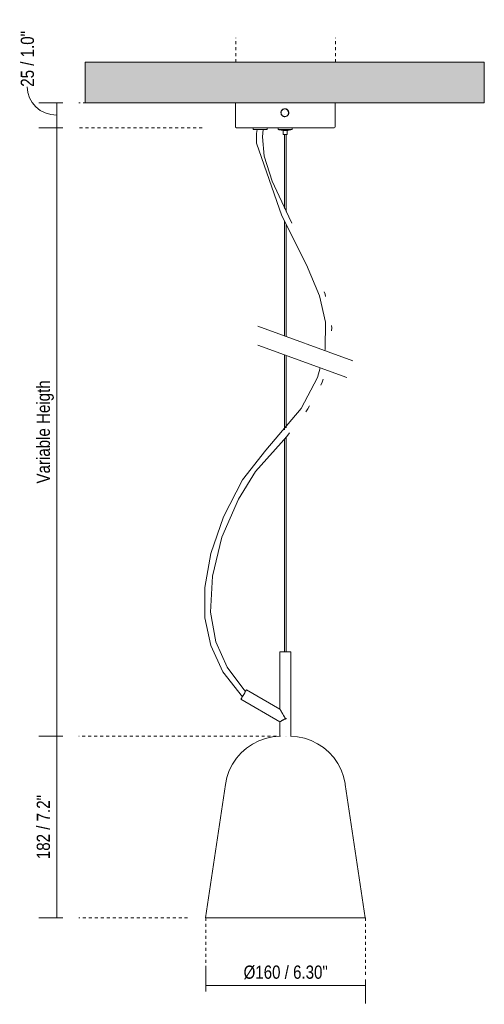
# Model space of a CAD drawing. Header units: millimetres. Extents: x 6329 to 7491, y 1097 to 6745.
# Tile 1 of 2: x 6329 to 6795, y 1097 to 2083. Entities that reach past the tile are written whole.
import ezdxf

# ---------------------------------------------------------------- set-up
doc = ezdxf.new("R2010")
doc.units = ezdxf.units.MM
doc.linetypes.add('Dash', pattern=[6, 3, -3])
for name, color, linetype, lineweight in [('Cotas', 7, 'Continuous', 9), ('Cotas-6', 7, 'Continuous', 9), ('Lighthing Fixture Detail Wide Black', 7, 'Continuous', 20), ('Luminarias', 7, 'Continuous', 20), ('Techos', 7, 'Continuous', 9)]:
    doc.layers.add(name, color=color, linetype=linetype, lineweight=lineweight)
doc.layers.add('Lighthing Fixture Dim Grey Dash', color=7, linetype='Dash', lineweight=9, true_color=0xd2d2d2)
doc.styles.add('Arial Narrow', font='ARIALN.TTF', dxfattribs={"height": 13.2})
doc.dimstyles.new('FARO_-_2_2mm_Arial_Narrow_mm_Inch_Left', dxfattribs={"dimscale": 304.8, "dimtxt": 13.509289, "dimasz": 0, "dimexe": 0.059055, "dimexo": 0.0625, "dimgap": 0.009843, "dimtad": 1, "dimdec": 0, "dimzin": 0, "dimdsep": 46, "dimtxsty": 'Arial Narrow', "dimblk1": 'NONE', "dimblk2": 'NONE', "dimsah": 1, "dimcen": 0.09, "dimadec": 0, "dimazin": 0, "dimtfac": 1, "dimtdec": 4, "dimtix": 1, "dimtmove": 0, "dimatfit": 3, "dimfxl": 0.019685, "dimfxlon": 1, "dimtvp": 1, "dimtolj": 1, "dimtzin": 0, "dimarcsym": 2})
doc.dimstyles.new('FARO_-_2_2mm_Arial_Narrow_mm_Inch_Left_1', dxfattribs={"dimscale": 304.8, "dimtxt": 13.509289, "dimasz": 0, "dimexe": 0.059055, "dimexo": 0.0625, "dimgap": 0.009843, "dimtad": 1, "dimdec": 0, "dimzin": 0, "dimdsep": 46, "dimtxsty": 'Arial Narrow', "dimblk1": 'NONE', "dimblk2": 'NONE', "dimsah": 1, "dimcen": 0.09, "dimadec": 0, "dimazin": 0, "dimtfac": 1, "dimtdec": 4, "dimtix": 1, "dimtmove": 1, "dimatfit": 3, "dimfxl": 0.019685, "dimfxlon": 1, "dimtvp": 1, "dimtolj": 1, "dimtzin": 0, "dimarcsym": 2})

# ---------------------------------------------------------------- blocks, each defined once
blk = doc.blocks.new('28263 - 28263 STUDIO 160 black pendant lamp-499215-Alzado_PDF')
at = {"layer": 'Luminarias'}
for p, q in [((6545.39, 2000), (6545.39, 1976)), ((6595.09, 1992.26), (6595.03, 1992.26)), ((6645.39, 1976), (6645.39, 2000)), ((6595.03, 1987.74), (6595.09, 1987.74)), ((6563.36, 1975), (6563.36, 1973)), ((6577.39, 1973), (6563.36, 1973)), ((6577.39, 1973), (6577.39, 1975)), ((6577.39, 1973), (6577.39, 1973)), ((6588.39, 1975), (6588.39, 1973.04)), ((6595.34, 1973.04), (6588.39, 1973.04)), ((6602.39, 1973.04), (6595.34, 1973.04)), ((6602.39, 1973.04), (6602.39, 1975)), ((6593.38, 1972.07), (6593.38, 1968.58)), ((6595.38, 1972.07), (6593.38, 1972.07)), ((6594.39, 1968.08), (6595.38, 1968.08)), ((6594.82, 1968.08), (6594.82, 1894.05)), ((6597.4, 1972.07), (6595.38, 1972.07)), ((6595.38, 1968.08), (6595.46, 1968.08)), ((6596.32, 1891.07), (6596.32, 1968.09)), ((6597.4, 1968.58), (6597.4, 1972.07)), ((6594.82, 1881.06), (6594.82, 1766.51)), ((6596.32, 1765.96), (6596.32, 1878.13)), ((6594.82, 1747.43), (6594.82, 1672.4)), ((6596.32, 1674.17), (6596.32, 1746.88)), ((6594.82, 1663.53), (6594.82, 1450)), ((6596.32, 1450), (6596.32, 1665.2)), ((6590.07, 1450), (6590.07, 1392.58)), ((6601.07, 1450), (6590.07, 1450)), ((6601.07, 1365.4), (6601.07, 1450)), ((6590.07, 1392.58), (6556.54, 1411.94)), ((6551.04, 1402.42), (6590.07, 1379.88)), ((6596.31, 1383.25), (6596.22, 1383.09)), ((6590.07, 1379.88), (6590.07, 1365.42)), ((6595.68, 1365.47), (6595.57, 1365.47)), ((6595.57, 1365.47), (6595.68, 1365.47)), ((6596.47, 1365.47), (6596.38, 1365.47)), ((6596.38, 1365.47), (6596.47, 1365.47)), ((6535.44, 1317.2), (6515.52, 1183.43)), ((6675.55, 1183.43), (6655.63, 1317.2)), ((6515.52, 1183.43), (6594.94, 1183.43)), ((6594.94, 1183.43), (6675.55, 1183.43))]:
    blk.add_line(p, q, dxfattribs=at)
at = {"layer": 'Luminarias', "flags": 128}
for points in [[(6546.39, 1975), (6545.58, 1975.42), (6545.39, 1976)], [(6563.36, 1975), (6559.96, 1975), (6555.7, 1975), (6552.17, 1975), (6549.44, 1975), (6547.56, 1975), (6546.56, 1975), (6546.39, 1975)], [(6546.39, 1975), (6546.84, 1975), (6548.19, 1975), (6550.41, 1975), (6553.46, 1975), (6557.28, 1975), (6561.81, 1975), (6566.96, 1975), (6572.63, 1975), (6578.72, 1975), (6585.12, 1975), (6591.7, 1975), (6595.03, 1975)], [(6634.99, 1751.89), (6635.3, 1753.08), (6635.59, 1780.14), (6629.61, 1806.54), (6616.8, 1837.57), (6591.83, 1886.77), (6566.54, 1959.47), (6566.66, 1969.07), (6567.23, 1973)], [(6573.32, 1973), (6572.46, 1965.79), (6574.43, 1946.44), (6582.44, 1921.37), (6599.12, 1885.67), (6602.12, 1879.26)], [(6588.39, 1975), (6582.59, 1975), (6577.39, 1975)], [(6593.38, 1972.07), (6589, 1972.85), (6588.39, 1973.04)], [(6595.03, 1975), (6601.67, 1975), (6608.2, 1975), (6614.49, 1975), (6620.43, 1975), (6625.91, 1975), (6630.82, 1975), (6635.08, 1975), (6638.61, 1975), (6641.34, 1975), (6643.22, 1975), (6644.22, 1975), (6644.39, 1975)], [(6602.39, 1973.04), (6598.04, 1972.12), (6597.4, 1972.07)], [(6644.39, 1975), (6643.94, 1975), (6642.59, 1975), (6640.37, 1975), (6637.32, 1975), (6633.5, 1975), (6628.97, 1975), (6623.83, 1975), (6618.16, 1975), (6612.07, 1975), (6605.67, 1975), (6602.39, 1975)], [(6645.39, 1976), (6644.97, 1975.19), (6644.39, 1975)], [(6593.89, 1968.07), (6593.46, 1968.31), (6593.38, 1968.58)], [(6594.82, 1968.07), (6594.35, 1968.07), (6593.89, 1968.07), (6593.89, 1968.07)], [(6593.89, 1968.07), (6594.32, 1968.07), (6595.37, 1968.07), (6595.38, 1968.07)], [(6595.38, 1968.07), (6596.44, 1968.07), (6596.89, 1968.07), (6596.89, 1968.07)], [(6596.89, 1968.07), (6596.46, 1968.07), (6596.32, 1968.07)], [(6597.4, 1968.58), (6597.17, 1968.15), (6596.89, 1968.07)], [(6634.26, 1810.57), (6635.41, 1808.11), (6635.85, 1805.91)], [(6641.62, 1776.81), (6642.07, 1774.55), (6641.9, 1771.62)], [(6552.49, 1404.99), (6532.93, 1429.97), (6520.77, 1456.27), (6514.93, 1484.13), (6514.88, 1514.38), (6520.82, 1548.36), (6533.42, 1585.18), (6552.7, 1622.09), (6575.84, 1651.85), (6611.23, 1693.68), (6627.84, 1724.6), (6630.42, 1734.47)], [(6633.36, 1723.06), (6632.48, 1720.06), (6630.94, 1717.19)], [(6619.78, 1696.27), (6618.2, 1693.31), (6615.99, 1690.46)], [(6599.59, 1669.26), (6596.87, 1665.75), (6565.66, 1630.48), (6548.47, 1602.76), (6531.97, 1564.72), (6522.32, 1525.91), (6520.48, 1489.84), (6525.85, 1460.1), (6537.14, 1434.59), (6554.01, 1412.09), (6555.61, 1410.39)], [(6595.82, 1382.54), (6596.12, 1383.06), (6596.42, 1383.57)], [(6535.44, 1317.2), (6536.94, 1324.19), (6539.31, 1330.95), (6542.51, 1337.34), (6546.49, 1343.29), (6551.2, 1348.68), (6556.54, 1353.44), (6562.44, 1357.49), (6568.81, 1360.75), (6575.53, 1363.19), (6582.52, 1364.77), (6589.64, 1365.44), (6590.52, 1365.47)], [(6600.55, 1365.47), (6607.69, 1364.9), (6614.69, 1363.44), (6621.45, 1361.1), (6627.87, 1357.93), (6633.83, 1353.98), (6639.25, 1349.3), (6644.04, 1343.98), (6648.11, 1338.1), (6651.42, 1331.75), (6653.89, 1325.04), (6655.5, 1318.07), (6655.63, 1317.2)]]:
    blk.add_lwpolyline(points, dxfattribs=at)
at = {"layer": 'Luminarias'}
for centre, major_axis, ratio, start_param, end_param in [((6595.02, 1990), (0, 3.75), 0.999972, 0, 3.141593), ((6595.02, 1990), (0, 3.75), 0.999972, 3.141593, 6.283185), ((6553.79, 1407.18), (2.75, 4.76), 0.006479, 0.003741, 1.574537), ((6553.79, 1407.18), (2.75, 4.76), 0.006479, 1.574537, 3.141593), ((6596.01, 1382.8), (2.75, 4.76), 0.006479, 1.574537, 1.628538), ((6596.01, 1382.8), (2.75, 4.76), 0.006479, 1.411898, 1.574537), ((6596.01, 1382.8), (2.75, 4.76), 0.006479, 4.77526, 4.797449)]:
    blk.add_ellipse(centre, major_axis=major_axis, ratio=ratio, start_param=start_param, end_param=end_param, dxfattribs=at)
for points, knots in [([(6595.02, 1985.97), (6594.78, 1985.98), (6594.31, 1986.02), (6593.66, 1986.2), (6593.03, 1986.5), (6592.47, 1986.91), (6591.99, 1987.41), (6591.59, 1987.98), (6591.31, 1988.62), (6591.12, 1989.34), (6591.07, 1990.16), (6591.19, 1991.01), (6591.5, 1991.83), (6591.98, 1992.56), (6592.59, 1993.17), (6593.59, 1993.79), (6594.42, 1993.98), (6595.02, 1993.99)], [0, 0, 0, 0, 0.055556, 0.111111, 0.166667, 0.222222, 0.277778, 0.333333, 0.388889, 0.444444, 0.513889, 0.583333, 0.652778, 0.722222, 0.791667, 0.861111, 1, 1, 1, 1]), ([(6595.02, 1993.99), (6595.26, 1993.98), (6595.72, 1993.94), (6596.38, 1993.76), (6597.01, 1993.45), (6597.57, 1993.05), (6598.05, 1992.55), (6598.45, 1991.98), (6598.73, 1991.34), (6598.92, 1990.62), (6598.96, 1989.95), (6598.91, 1989.37), (6598.79, 1988.82), (6598.54, 1988.12), (6598.06, 1987.4), (6597.45, 1986.79), (6596.45, 1986.17), (6595.62, 1985.98), (6595.02, 1985.97)], [0, 0, 0, 0, 0.055556, 0.111111, 0.166667, 0.222222, 0.277778, 0.333333, 0.388889, 0.444444, 0.513889, 0.548611, 0.583333, 0.652778, 0.722222, 0.791667, 0.861111, 1, 1, 1, 1]), ([(6595.52, 1383.06), (6595.21, 1383.61), (6594.58, 1384.7), (6593.79, 1386.06), (6593.25, 1387), (6592.94, 1387.54), (6592.72, 1387.93), (6592.49, 1388.32), (6592.27, 1388.71), (6592.05, 1389.1), (6591.83, 1389.47), (6591.62, 1389.85), (6591.41, 1390.21), (6591.24, 1390.51), (6591.11, 1390.73), (6591.01, 1390.9), (6590.92, 1391.07), (6590.8, 1391.28), (6590.64, 1391.54), (6590.51, 1391.78), (6590.41, 1391.95), (6590.35, 1392.07), (6590.3, 1392.18), (6590.23, 1392.3), (6590.14, 1392.49), (6590.09, 1392.57), (6590.07, 1392.59)], [0, 0, 0, 0, 0.142857, 0.285714, 0.357143, 0.392857, 0.428571, 0.464286, 0.5, 0.535714, 0.571429, 0.607143, 0.642857, 0.678571, 0.696429, 0.714286, 0.732143, 0.75, 0.785714, 0.821429, 0.839286, 0.857143, 0.875, 0.892857, 0.928571, 1, 1, 1, 1]), ([(6590.07, 1392.59), (6590.1, 1392.57), (6590.15, 1392.49), (6590.25, 1392.3), (6590.32, 1392.18), (6590.38, 1392.07), (6590.44, 1391.95), (6590.54, 1391.78), (6590.68, 1391.54), (6590.84, 1391.28), (6590.97, 1391.07), (6591.06, 1390.9), (6591.16, 1390.73), (6591.29, 1390.51), (6591.46, 1390.21), (6591.68, 1389.85), (6591.89, 1389.47), (6592.11, 1389.1), (6592.33, 1388.71), (6592.56, 1388.32), (6592.79, 1387.93), (6593.02, 1387.54), (6593.33, 1387), (6593.87, 1386.06), (6594.66, 1384.7), (6595.29, 1383.61), (6595.61, 1383.06)], [0, 0, 0, 0, 0.071429, 0.107143, 0.125, 0.142857, 0.160714, 0.178571, 0.214286, 0.25, 0.267857, 0.285714, 0.303571, 0.321429, 0.357143, 0.392857, 0.428571, 0.464286, 0.5, 0.535714, 0.571429, 0.607143, 0.642857, 0.714286, 0.857143, 1, 1, 1, 1]), ([(6590.07, 1379.88), (6590.06, 1379.88), (6590.16, 1379.95), (6590.55, 1380.17), (6590.98, 1380.42), (6591.36, 1380.64), (6591.78, 1380.89), (6592.33, 1381.21), (6592.81, 1381.49), (6593.21, 1381.72), (6593.48, 1381.88), (6594.23, 1382.31), (6594.95, 1382.73), (6595.52, 1383.06)], [0, 0, 0, 0, 0.142857, 0.285714, 0.357143, 0.428571, 0.5, 0.571429, 0.678571, 0.705357, 0.732143, 0.785714, 1, 1, 1, 1])]:
    blk.add_open_spline(points, degree=3, knots=knots, dxfattribs=at)
for points in [[(6596.42, 1383.57), (6596.27, 1383.49), (6595.97, 1383.32), (6595.67, 1383.14), (6595.52, 1383.06)], [(6595.52, 1383.06), (6595.57, 1382.97), (6595.67, 1382.8), (6595.77, 1382.63), (6595.82, 1382.54)]]:
    blk.add_open_spline(points, degree=3, dxfattribs=at)
blk = doc.blocks.new('DIMBLOCK1-Alzado_PDF')
at = {"layer": 'Cotas-6', "color": 251, "true_color": 0x5b5b5b}
for p, q in [((6515.87, 1115.65), (6515.87, 1133.65)), ((6515.87, 1115.65), (6675.9, 1115.65)), ((6515.87, 1115.65), (6515.87, 1109.65)), ((6675.9, 1115.65), (6675.9, 1121.65)), ((6675.9, 1115.65), (6675.9, 1097.65))]:
    blk.add_line(p, q, dxfattribs=at)
at = {"layer": 'Cotas-6', "color": 0, "insert": (6553.64, 1135.71), "char_height": 13.2, "width": 101.384, "attachment_point": 1, "line_spacing_factor": 0.974696, "style": 'Arial Narrow'}
blk.add_mtext('Ø160 / 6.30"', dxfattribs=at)
blk = doc.blocks.new('_None')
blk = doc.blocks.new('DIMBLOCK2-Alzado_PDF')
at = {"layer": 'Cotas-6', "color": 251, "true_color": 0x5b5b5b}
for p, q in [((6366.37, 2000), (6348.37, 2000)), ((6366.37, 2000), (6366.37, 1974.98)), ((6366.37, 2000), (6372.37, 2000)), ((6366.37, 1974.98), (6348.37, 1974.98)), ((6366.37, 1974.98), (6372.37, 1974.98))]:
    blk.add_line(p, q, dxfattribs=at)
blk.add_ellipse((6366.37, 2015.99), major_axis=(29.73, 0), ratio=0.958732, start_param=3.141593, end_param=4.712389, dxfattribs=at)
at = {"layer": 'Cotas-6', "color": 0, "insert": (6330.3, 2015.99), "char_height": 13.2, "width": 67.1605, "attachment_point": 1, "rotation": 90, "line_spacing_factor": 0.974696, "style": 'Arial Narrow'}
blk.add_mtext('25 / 1.0"', dxfattribs=at)
blk = doc.blocks.new('DIMBLOCK3-Alzado_PDF')
at = {"layer": 'Cotas-6', "color": 251, "true_color": 0x5b5b5b}
for p, q in [((6366.37, 1974.98), (6348.37, 1974.98)), ((6366.37, 1974.98), (6366.37, 1365.47)), ((6366.37, 1974.98), (6372.37, 1974.98)), ((6366.37, 1365.47), (6348.37, 1365.47)), ((6366.37, 1365.47), (6372.37, 1365.47))]:
    blk.add_line(p, q, dxfattribs=at)
at = {"layer": 'Cotas-6', "color": 0, "insert": (6346.31, 1618.54), "char_height": 13.2, "width": 124.0281, "attachment_point": 1, "rotation": 90, "line_spacing_factor": 0.974696, "style": 'Arial Narrow'}
blk.add_mtext('Variable Heigth', dxfattribs=at)
blk = doc.blocks.new('DIMBLOCK4-Alzado_PDF')
at = {"layer": 'Cotas-6', "color": 251, "true_color": 0x5b5b5b}
for p, q in [((6366.37, 1365.47), (6348.37, 1365.47)), ((6366.37, 1365.47), (6366.37, 1183.43)), ((6366.37, 1365.47), (6372.37, 1365.47)), ((6366.37, 1183.43), (6348.37, 1183.43)), ((6366.37, 1183.43), (6372.37, 1183.43))]:
    blk.add_line(p, q, dxfattribs=at)
at = {"layer": 'Cotas-6', "color": 0, "insert": (6346.31, 1242.28), "char_height": 13.2, "width": 77.1959, "attachment_point": 1, "rotation": 90, "line_spacing_factor": 0.974696, "style": 'Arial Narrow'}
blk.add_mtext('182 / 7.2"', dxfattribs=at)

msp = doc.modelspace()

# ---------------------------------------------------------------- hatches: boundary and pattern name
at = {"layer": 'Techos', "true_color": 0xe8e8e8}
msp.add_hatch(color=254, dxfattribs=at).paths.add_polyline_path([(6603.04, 2000), (6794.95, 2000), (6794.95, 2040.5), (6394.95, 2040.5), (6394.95, 2000), (6598.42, 2000)])

# ---------------------------------------------------------------- linework, layer by layer
at = {"layer": 'Lighthing Fixture Detail Wide Black'}
for p, q in [((6663.28, 1741.59), (6567.88, 1776.31)), ((6567.88, 1757.23), (6657.15, 1724.74))]:
    msp.add_line(p, q, dxfattribs=at)
at = {"layer": 'Lighthing Fixture Dim Grey Dash'}
for p, q in [((6545.91, 2040.5), (6545.91, 2065)), ((6645.91, 2040.5), (6645.91, 2065)), ((6545.91, 2000), (6388.58, 2000)), ((6512.18, 1974.98), (6388.58, 1974.98)), ((6586.77, 1365.47), (6388.58, 1365.47)), ((6497.58, 1183.43), (6388.58, 1183.43)), ((6515.87, 1183.43), (6515.87, 1113.43)), ((6675.9, 1183.43), (6675.9, 1123.43))]:
    msp.add_line(p, q, dxfattribs=at)
at = {"layer": 'Techos'}
for p, q in [((6394.95, 2040.5), (6794.95, 2040.5)), ((6394.95, 2000), (6394.95, 2040.5)), ((6794.95, 2040.5), (6794.95, 2000)), ((6794.95, 2000), (6394.95, 2000))]:
    msp.add_line(p, q, dxfattribs=at)

# ---------------------------------------------------------------- block references
at = {"layer": 'Luminarias'}
msp.add_blockref('28263 - 28263 STUDIO 160 black pendant lamp-499215-Alzado_PDF', (0, 0), dxfattribs=at)

# ---------------------------------------------------------------- dimensions: what is measured, and where the dimension line sits
at = {"layer": 'Cotas', "color": 251, "true_color": 0x5b5b5b}
dim = msp.add_linear_dim(base=(6366.37, 1974.98), p1=(6372.37, 2000), p2=(6372.37, 1974.98), angle=90, dimstyle='FARO_-_2_2mm_Arial_Narrow_mm_Inch_Left_1', override={"dimpost": '<>', "dimfxl": 25.020942}, dxfattribs=at)
dim.commit()
dim.dimension.update_dxf_attribs({"geometry": 'DIMBLOCK2-Alzado_PDF', "text_midpoint": (6339.1, 2049.57), "dimtype": 160, "text_rotation": 90})
dim = msp.add_linear_dim(base=(6366.37, 1365.47), p1=(6372.37, 1974.98), p2=(6372.37, 1365.47), angle=90, text='Variable Heigth', dimstyle='FARO_-_2_2mm_Arial_Narrow_mm_Inch_Left', override={"dimpost": '<>', "dimfxl": 609.513052}, dxfattribs=at)
dim.commit()
dim.dimension.update_dxf_attribs({"geometry": 'DIMBLOCK3-Alzado_PDF', "text_midpoint": (6354.83, 1670.22)})
dim = msp.add_linear_dim(base=(6366.37, 1183.43), p1=(6372.37, 1365.47), p2=(6372.37, 1183.43), angle=90, dimstyle='FARO_-_2_2mm_Arial_Narrow_mm_Inch_Left', override={"dimpost": '<>', "dimfxl": 182.034331}, dxfattribs=at)
dim.commit()
dim.dimension.update_dxf_attribs({"geometry": 'DIMBLOCK4-Alzado_PDF', "text_midpoint": (6354.83, 1274.45)})
dim = msp.add_linear_dim(base=(6675.9, 1115.65), p1=(6515.87, 1109.65), p2=(6675.9, 1121.65), text='Ø160 / 6.30"', dimstyle='FARO_-_2_2mm_Arial_Narrow_mm_Inch_Left', override={"dimpost": '<>', "dimfxl": 160.476852}, dxfattribs=at)
dim.commit()
dim.dimension.update_dxf_attribs({"geometry": 'DIMBLOCK1-Alzado_PDF', "text_midpoint": (6595.88, 1125.76)})

doc.saveas('drawing.dxf')
